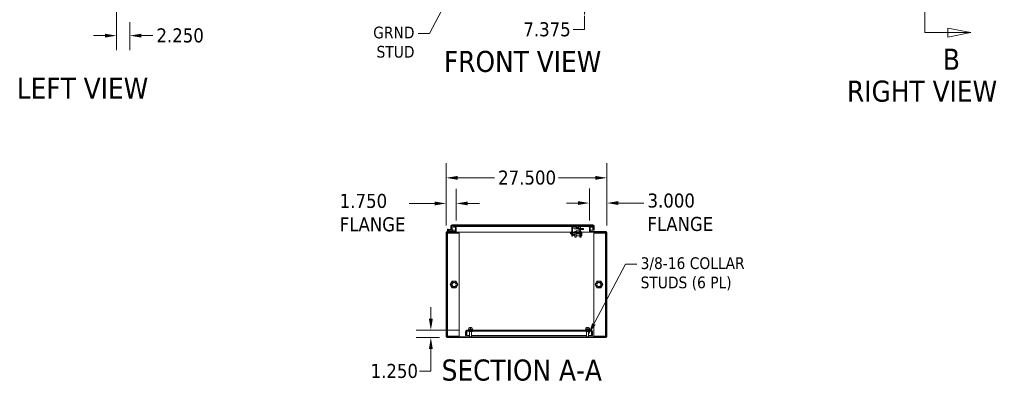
# Model space of a CAD drawing. Header units: inches. Extents: x 13 to 322, y 13 to 203.
# Tile 1 of 10: x 13 to 181, y 19 to 81. Entities that reach past the tile are written whole.
import ezdxf

# ---------------------------------------------------------------- set-up
doc = ezdxf.new("R2010")
doc.units = ezdxf.units.IN
doc.header["$LTSCALE"] = 20
doc.header["$MEASUREMENT"] = 0
doc.linetypes.add('DASHED', pattern=[0.2067, 0.1654, -0.0413])
doc.linetypes.add('DOUBLE_DASH_CHAIN', pattern=[1.2403, 0.6614, -0.0827, 0.1654, -0.0827, 0.1654, -0.0827])
for name, color, linetype, lineweight in [('Dimension (ANSI)', 7, 'Continuous', 13), ('Hatch (ANSI)', 7, 'Continuous', 5), ('Hidden Narrow (ANSI)', 7, 'DASHED', 9), ('Section Line (ANSI)', 7, 'DOUBLE_DASH_CHAIN', 13), ('Symbol (ANSI)', 7, 'Continuous', 18), ('Visible (ANSI)', 7, 'Continuous', 13), ('Visible Narrow (ANSI)', 7, 'Continuous', 18)]:
    doc.layers.add(name, color=color, linetype=linetype, lineweight=lineweight)
doc.styles.add('Label Text (ANSI)', font='tahoma.ttf')
doc.styles.add('Note Text (ANSI)', font='tahoma.ttf')
doc.dimstyles.new('Default (ANSI)', dxfattribs={"dimscale": 20, "dimtxt": 0.12, "dimasz": 0.098425, "dimexe": 0.125, "dimexo": 0.0625, "dimgap": 0.031496, "dimtad": 0, "dimtih": 1, "dimtoh": 1, "dimdec": 3, "dimrnd": 1e-08, "dimzin": 0, "dimdsep": 46, "dimtxsty": 'Note Text (ANSI)', "dimcen": 0.09, "dimdle": 0.393701, "dimclrd": 256, "dimclre": 256, "dimclrt": 256, "dimadec": 0, "dimazin": 1, "dimtfac": 1, "dimtofl": 0, "dimtmove": 0, "dimatfit": 3, "dimfxl": 0, "dimtolj": 1, "dimtzin": 4, "dimlwd": -1, "dimlwe": -1, "dimarcsym": 0})
doc.dimstyles.new('Default (ANSI)$7', dxfattribs={"dimscale": 20, "dimtxt": 0.12, "dimasz": 0.098425, "dimexe": 0.125, "dimexo": 0.0625, "dimgap": 0.031496, "dimtad": 0, "dimtih": 1, "dimtoh": 1, "dimdec": 3, "dimrnd": 1e-08, "dimzin": 0, "dimdsep": 46, "dimtxsty": 'Note Text (ANSI)', "dimcen": 0.09, "dimdle": 0.393701, "dimclrd": 256, "dimclre": 256, "dimclrt": 256, "dimadec": 0, "dimazin": 1, "dimtfac": 1, "dimtofl": 0, "dimtmove": 0, "dimatfit": 3, "dimfxl": 0, "dimtolj": 1, "dimtzin": 4, "dimlwd": -1, "dimlwe": -1, "dimarcsym": 0})

# ---------------------------------------------------------------- blocks, each defined once
blk = doc.blocks.new('2dTransSection1')
at = {"layer": 'Section Line (ANSI)', "linetype": 'DOUBLE_DASH_CHAIN', "ltscale": 0.115098}
blk.add_line((8.3854, 8.0264), (8.3854, 3.9539), dxfattribs=at)
at = {"layer": 'Section Line (ANSI)', "linetype": 'Continuous'}
for p, q in [((8.3854, 8.0264), (8.3854, 7.9511)), ((8.3854, 8.0264), (8.5822, 8.0264)), ((8.7791, 8.0264), (8.5822, 8.0657)), ((8.5822, 8.0657), (8.5822, 7.987)), ((8.5822, 8.0264), (8.7791, 8.0264)), ((8.5822, 7.987), (8.7791, 8.0264)), ((8.3854, 4.0292), (8.3854, 3.9539)), ((8.7791, 3.9539), (8.5822, 3.9933)), ((8.5822, 3.9933), (8.5822, 3.9146)), ((8.3854, 3.9539), (8.5822, 3.9539)), ((8.5822, 3.9539), (8.7791, 3.9539)), ((8.5822, 3.9146), (8.7791, 3.9539))]:
    blk.add_line(p, q, dxfattribs=at)
at = {"layer": 'Section Line (ANSI)', "linetype": 'Continuous', "flags": 128}
for points in [[(8.5822, 7.987), (8.7791, 8.0264)], [(8.5822, 3.9146), (8.7791, 3.9539)]]:
    blk.add_lwpolyline(points, dxfattribs=at)
at = {"layer": 'Section Line (ANSI)'}
for points in [[(8.5822, 7.987), (8.7791, 8.0264), (8.5822, 8.0657), (8.5822, 7.987)], [(8.5822, 3.9146), (8.7791, 3.9539), (8.5822, 3.9933), (8.5822, 3.9146)]]:
    blk.add_solid(points, dxfattribs=at)
at = {"layer": 'Section Line (ANSI)', "char_height": 0.18, "attachment_point": 7, "style": 'Label Text (ANSI)'}
for insert in [(8.5412, 8.1642), (8.5412, 3.6362)]:
    blk.add_mtext('B', dxfattribs=dict(at, insert=insert))
blk = doc.blocks.new('*D20')
at = {"layer": 'Defpoints', "color": 0}
for p in [(87.62, 49.88), (87.62, 45.73), (85.87, 44.85)]:
    blk.add_point(p, dxfattribs=at)
at = {"layer": 'Dimension (ANSI)'}
for p, q in [((85.87, 46.1), (85.87, 52.38)), ((87.62, 46.98), (87.62, 52.38)), ((83.9, 49.88), (79.57, 49.88)), ((89.59, 49.88), (91.56, 49.88))]:
    blk.add_line(p, q, dxfattribs=at)
for points in [[(83.9, 50.21), (83.9, 49.55), (85.87, 49.88)], [(89.59, 50.21), (89.59, 49.55), (87.62, 49.88)]]:
    blk.add_solid(points, dxfattribs=at)
at = {"layer": 'Dimension (ANSI)', "insert": (67.69, 51.52), "char_height": 2.4, "attachment_point": 1, "style": 'Note Text (ANSI)'}
blk.add_mtext('\\A1;1.750\\PFLANGE', dxfattribs=at)
blk = doc.blocks.new('*D21')
at = {"layer": 'Defpoints', "color": 0}
for p in [(110.37, 49.95), (110.37, 45.73), (113.37, 44.85)]:
    blk.add_point(p, dxfattribs=at)
at = {"layer": 'Dimension (ANSI)'}
for p, q in [((110.37, 46.98), (110.37, 52.45)), ((113.37, 46.1), (113.37, 52.45)), ((108.4, 49.95), (106.44, 49.95)), ((115.34, 49.95), (119.68, 49.95))]:
    blk.add_line(p, q, dxfattribs=at)
for points in [[(108.4, 50.28), (108.4, 49.62), (110.37, 49.95)], [(115.34, 50.28), (115.34, 49.62), (113.37, 49.95)]]:
    blk.add_solid(points, dxfattribs=at)
at = {"layer": 'Dimension (ANSI)', "insert": (120.31, 51.58), "char_height": 2.4, "attachment_point": 1, "style": 'Note Text (ANSI)'}
blk.add_mtext('\\A1;3.000\\PFLANGE', dxfattribs=at)
blk = doc.blocks.new('*D22')
at = {"layer": 'Defpoints', "color": 0}
for p in [(113.37, 54.26), (85.87, 44.85), (113.37, 44.85)]:
    blk.add_point(p, dxfattribs=at)
at = {"layer": 'Dimension (ANSI)'}
for p, q in [((85.87, 46.1), (85.87, 56.76)), ((113.37, 46.1), (113.37, 56.76)), ((87.84, 54.26), (94.14, 54.26)), ((111.4, 54.26), (105.1, 54.26))]:
    blk.add_line(p, q, dxfattribs=at)
for points in [[(87.84, 54.58), (87.84, 53.93), (85.87, 54.26)], [(111.4, 54.58), (111.4, 53.93), (113.37, 54.26)]]:
    blk.add_solid(points, dxfattribs=at)
at = {"layer": 'Dimension (ANSI)', "insert": (94.77, 55.51), "char_height": 2.4, "attachment_point": 1, "style": 'Note Text (ANSI)'}
blk.add_mtext('\\A1;27.500', dxfattribs=at)
blk = doc.blocks.new('*D25')
at = {"layer": 'Defpoints', "color": 0}
for p in [(83.27, 28.2), (86, 26.95), (89.4, 28.2)]:
    blk.add_point(p, dxfattribs=at)
at = {"layer": 'Dimension (ANSI)'}
for p, q in [((83.27, 30.16), (83.27, 32.13)), ((88.15, 28.2), (80.77, 28.2)), ((84.75, 26.95), (80.77, 26.95)), ((83.27, 24.98), (83.27, 21.21)), ((83.27, 21.21), (81.3, 21.21))]:
    blk.add_line(p, q, dxfattribs=at)
for points in [[(82.94, 30.16), (83.6, 30.16), (83.27, 28.2)], [(82.94, 24.98), (83.6, 24.98), (83.27, 26.95)]]:
    blk.add_solid(points, dxfattribs=at)
at = {"layer": 'Dimension (ANSI)', "insert": (72.96, 22.46), "char_height": 2.4, "attachment_point": 1, "style": 'Note Text (ANSI)'}
blk.add_mtext('\\A1;1.250', dxfattribs=at)
blk = doc.blocks.new('*D27')
at = {"layer": 'Defpoints', "color": 0}
for p in [(29.53, 91.13), (31.78, 82.1), (29.53, 78.56)]:
    blk.add_point(p, dxfattribs=at)
at = {"layer": 'Dimension (ANSI)'}
for p, q in [((29.53, 89.88), (29.53, 76.06)), ((31.78, 80.85), (31.78, 76.06)), ((27.56, 78.56), (25.59, 78.56)), ((33.75, 78.56), (35.72, 78.56))]:
    blk.add_line(p, q, dxfattribs=at)
for points in [[(27.56, 78.89), (27.56, 78.24), (29.53, 78.56)], [(33.75, 78.89), (33.75, 78.24), (31.78, 78.56)]]:
    blk.add_solid(points, dxfattribs=at)
at = {"layer": 'Dimension (ANSI)', "insert": (36.35, 79.81), "char_height": 2.4, "attachment_point": 1, "style": 'Note Text (ANSI)'}
blk.add_mtext('\\A1;2.250', dxfattribs=at)
blk = doc.blocks.new('*D33')
at = {"layer": 'Defpoints', "color": 0}
for p in [(102.77, 89.26), (102.77, 81.88), (109.55, 81.88)]:
    blk.add_point(p, dxfattribs=at)
at = {"layer": 'Dimension (ANSI)'}
for p, q in [((109.55, 87.29), (109.55, 83.85)), ((109.55, 81.88), (109.55, 79.6)), ((109.55, 79.6), (107.58, 79.6))]:
    blk.add_line(p, q, dxfattribs=at)
for points in [[(109.22, 87.29), (109.88, 87.29), (109.55, 89.26)], [(109.22, 83.85), (109.88, 83.85), (109.55, 81.88)]]:
    blk.add_solid(points, dxfattribs=at)
at = {"layer": 'Dimension (ANSI)', "insert": (99.08, 80.85), "char_height": 2.4, "attachment_point": 1, "style": 'Note Text (ANSI)'}
blk.add_mtext('\\A1;7.375', dxfattribs=at)

msp = doc.modelspace()

# ---------------------------------------------------------------- hatches: boundary and pattern name
at = {"layer": 'Hatch (ANSI)'}
h = msp.add_hatch(dxfattribs=at)
h.set_pattern_fill('ANSI31', color=256, scale=20, angle=15, style=0)
edge = h.paths.add_edge_path()
edge.add_line((87.4036, 45.946), (87.1223, 45.946))
edge.add_line((87.1223, 45.946), (87.1223, 45.821))
edge.add_line((87.1223, 45.821), (87.4036, 45.821))
edge.add_ellipse((87.4036, 45.7273), major_axis=(0, 0.0938), ratio=1, start_angle=270, end_angle=360, ccw=False)
edge.add_line((87.4973, 45.7273), (87.4973, 45.1648))
edge.add_ellipse((87.4036, 45.1648), major_axis=(0.0938, 0), ratio=1, start_angle=270, end_angle=360, ccw=False)
edge.add_line((87.4036, 45.071), (87.0524, 45.071))
edge.add_line((87.0524, 45.071), (86.4274, 45.071))
edge.add_line((86.4274, 45.071), (86.0911, 45.071))
edge.add_ellipse((86.0911, 44.8523), major_axis=(0, 0.2188), ratio=1, start_angle=0, end_angle=90)
edge.add_line((85.8723, 44.8523), (85.8723, 27.071))
edge.add_line((85.8723, 27.071), (85.9973, 27.071))
edge.add_line((85.9973, 27.071), (85.9973, 44.8523))
edge.add_ellipse((86.0911, 44.8523), major_axis=(-0.0937, 0), ratio=1, start_angle=270, end_angle=360, ccw=False)
edge.add_line((86.0911, 44.946), (87.4036, 44.946))
edge.add_ellipse((87.4036, 45.1648), major_axis=(0, -0.2188), ratio=1, start_angle=0, end_angle=90)
edge.add_line((87.6223, 45.1648), (87.6223, 45.7273))
edge.add_ellipse((87.4036, 45.7273), major_axis=(0.2187, 0), ratio=1, start_angle=0, end_angle=90)
h = msp.add_hatch(dxfattribs=at)
h.set_pattern_fill('ANSI31', color=256, scale=20, angle=90, style=0)
edge = h.paths.add_edge_path()
edge.add_line((86.4164, 45.4495), (86.4097, 45.3748))
edge.add_line((86.4097, 45.3748), (86.7498, 45.3445))
edge.add_ellipse((86.7608, 45.468), major_axis=(-0.011, -0.1235), ratio=1, start_angle=0, end_angle=95)
edge.add_line((86.8848, 45.4678), (86.8848, 45.9247))
edge.add_line((86.8848, 45.9247), (86.8098, 45.9248))
edge.add_line((86.8098, 45.9248), (86.8098, 45.4801))
edge.add_ellipse((86.7498, 45.4801), major_axis=(0.06, 0), ratio=1, start_angle=294.840528, end_angle=360, ccw=False)
edge.add_ellipse((86.7498, 45.4801), major_axis=(0.0252, -0.0544), ratio=1, start_angle=330.070377, end_angle=360, ccw=False)
edge.add_line((86.7445, 45.4203), (86.4164, 45.4495))
h = msp.add_hatch(dxfattribs=at)
h.set_pattern_fill('ANSI31', color=256, scale=20, angle=-15, style=0)
edge = h.paths.add_edge_path()
edge.add_line((111.0598, 46.0194), (111.0598, 45.3006))
edge.add_line((111.0598, 45.3006), (111.1848, 45.3006))
edge.add_line((111.1848, 45.3006), (111.1848, 46.0194))
edge.add_ellipse((110.9661, 46.0194), major_axis=(0.2187, 0), ratio=1, start_angle=0, end_angle=90)
edge.add_line((110.9661, 46.2381), (86.9036, 46.2381))
edge.add_ellipse((86.9036, 46.0194), major_axis=(0, 0.2187), ratio=1, start_angle=0, end_angle=90)
edge.add_line((86.6848, 46.0194), (86.6848, 45.4256))
edge.add_line((86.6848, 45.4256), (86.775, 45.4256))
edge.add_line((86.775, 45.4256), (86.8098, 45.4256))
edge.add_line((86.8098, 45.4256), (86.8098, 45.4801))
edge.add_line((86.8098, 45.4801), (86.8098, 45.9248))
edge.add_line((86.8098, 45.9248), (86.8098, 46.0194))
edge.add_ellipse((86.9036, 46.0194), major_axis=(-0.0937, 0), ratio=1, start_angle=270, end_angle=360, ccw=False)
edge.add_line((86.9036, 46.1131), (110.9661, 46.1131))
edge.add_ellipse((110.9661, 46.0194), major_axis=(0, 0.0937), ratio=1, start_angle=270, end_angle=360, ccw=False)
h = msp.add_hatch(dxfattribs=at)
h.set_pattern_fill('ANSI31', color=256, scale=20, angle=90, style=0)
edge = h.paths.add_edge_path()
edge.add_line((110.8723, 45.946), (110.5911, 45.946))
edge.add_ellipse((110.5911, 45.7273), major_axis=(0, 0.2187), ratio=1, start_angle=0, end_angle=90)
edge.add_line((110.3723, 45.7273), (110.3723, 45.1648))
edge.add_ellipse((110.5911, 45.1648), major_axis=(-0.2188, 0), ratio=1, start_angle=0, end_angle=90)
edge.add_line((110.5911, 44.946), (113.1536, 44.946))
edge.add_ellipse((113.1536, 44.8523), major_axis=(0, 0.0937), ratio=1, start_angle=270, end_angle=360, ccw=False)
edge.add_line((113.2473, 44.8523), (113.2473, 27.071))
edge.add_line((113.2473, 27.071), (113.3723, 27.071))
edge.add_line((113.3723, 27.071), (113.3723, 44.8523))
edge.add_ellipse((113.1536, 44.8523), major_axis=(0.2187, 0), ratio=1, start_angle=0, end_angle=90)
edge.add_line((113.1536, 45.071), (110.5911, 45.071))
edge.add_ellipse((110.5911, 45.1648), major_axis=(0, -0.0937), ratio=1, start_angle=270, end_angle=360, ccw=False)
edge.add_line((110.4973, 45.1648), (110.4973, 45.7273))
edge.add_ellipse((110.5911, 45.7273), major_axis=(-0.0937, 0), ratio=1, start_angle=270, end_angle=360, ccw=False)
edge.add_line((110.5911, 45.821), (110.8723, 45.821))
edge.add_line((110.8723, 45.821), (110.8723, 45.946))
h = msp.add_hatch(dxfattribs=at)
h.set_pattern_fill('ANSI31', color=256, scale=20, angle=15, style=0)
edge = h.paths.add_edge_path()
edge.add_ellipse((86.2224, 45.3011), major_axis=(0, 0.06), ratio=1, start_angle=0, end_angle=360)
h = msp.add_hatch(dxfattribs=at)
h.set_pattern_fill('ANSI31', color=256, scale=20, angle=105, style=0)
edge = h.paths.add_edge_path()
edge.add_ellipse((108.6959, 44.8609), major_axis=(0, -0.05), ratio=1, start_angle=0, end_angle=90)
edge.add_line((108.7459, 44.8609), (108.7459, 45.1379))
edge.add_ellipse((108.6959, 45.1379), major_axis=(0.05, 0), ratio=1, start_angle=0, end_angle=90)
edge.add_line((108.6959, 45.1879), (108.1699, 45.1879))
edge.add_ellipse((108.1699, 45.1379), major_axis=(0, 0.05), ratio=1, start_angle=0, end_angle=90)
edge.add_line((108.1199, 45.1379), (108.1199, 44.8609))
edge.add_ellipse((108.1699, 44.8609), major_axis=(-0.05, 0), ratio=1, start_angle=0, end_angle=90)
edge.add_line((108.1699, 44.8109), (108.6959, 44.8109))
h.paths.add_polyline_path([(108.6959, 45.1379), (108.6959, 44.8609), (108.1699, 44.8609), (108.1699, 45.1379)], flags=0)
h = msp.add_hatch(dxfattribs=at)
h.set_pattern_fill('ANSI31', color=256, scale=20, style=0)
h.paths.add_polyline_path([(113.2473, 26.946), (113.2473, 27.071), (85.9973, 27.071), (85.9973, 26.946)])
h = msp.add_hatch(dxfattribs=at)
h.set_pattern_fill('ANSI31', color=256, scale=20, angle=75, style=0)
edge = h.paths.add_edge_path()
edge.add_line((110.8098, 27.9773), (110.8098, 27.321))
edge.add_line((110.8098, 27.321), (110.9348, 27.321))
edge.add_line((110.9348, 27.321), (110.9348, 27.9773))
edge.add_ellipse((110.7161, 27.9773), major_axis=(0.2187, 0), ratio=1, start_angle=0, end_angle=90)
edge.add_line((110.7161, 28.196), (89.4036, 28.196))
edge.add_ellipse((89.4036, 27.9773), major_axis=(0, 0.2187), ratio=1, start_angle=0, end_angle=90)
edge.add_line((89.1848, 27.9773), (89.1848, 27.321))
edge.add_line((89.1848, 27.321), (89.3098, 27.321))
edge.add_line((89.3098, 27.321), (89.3098, 27.9773))
edge.add_ellipse((89.4036, 27.9773), major_axis=(-0.0937, 0), ratio=1, start_angle=270, end_angle=360, ccw=False)
edge.add_line((89.4036, 28.071), (110.7161, 28.071))
edge.add_ellipse((110.7161, 27.9773), major_axis=(0, 0.0937), ratio=1, start_angle=270, end_angle=360, ccw=False)

# ---------------------------------------------------------------- linework, layer by layer
at = {"layer": 'Hidden Narrow (ANSI)', "ltscale": 0.007043}
for p, q in [((89.9274, 28.696), (89.9274, 28.621)), ((90.1923, 28.621), (90.1923, 28.696)), ((109.9274, 28.696), (109.9274, 28.621)), ((110.1923, 28.621), (110.1923, 28.696))]:
    msp.add_line(p, q, dxfattribs=at)
at = {"layer": 'Hidden Narrow (ANSI)', "ltscale": 0.224292}
for centre in [(87.2473, 36.0085), (111.9973, 36.0085)]:
    msp.add_circle(centre, 0.375, dxfattribs=at)
at = {"layer": 'Visible (ANSI)'}
for p, q in [((86.2371, 45.4655), (86.4164, 45.4495)), ((86.6848, 46.0194), (86.6848, 45.4256)), ((86.8098, 45.4256), (86.8098, 46.0194)), ((86.8848, 45.9247), (86.8098, 45.9248)), ((86.8098, 45.9248), (86.8098, 45.4801)), ((86.8848, 45.4678), (86.8848, 45.9247)), ((86.8982, 46.0194), (86.8982, 45.3006)), ((110.9661, 46.2381), (86.9036, 46.2381)), ((86.9036, 46.1131), (110.9661, 46.1131)), ((87.4036, 45.946), (87.1223, 45.946)), ((87.1223, 45.946), (87.1223, 45.821)), ((87.1223, 45.821), (87.4036, 45.821)), ((87.4036, 45.946), (87.6221, 45.946)), ((87.4973, 45.7273), (87.4973, 45.1648)), ((87.6012, 45.821), (87.6221, 45.821)), ((87.6221, 45.946), (87.6223, 45.946)), ((87.6221, 45.821), (87.6221, 45.946)), ((87.6223, 45.821), (87.6221, 45.821)), ((87.6223, 45.946), (87.6223, 45.7273)), ((107.3723, 45.946), (87.6223, 45.946)), ((87.6223, 45.1648), (87.6223, 45.7273)), ((107.2253, 46.1131), (107.2253, 45.9881)), ((107.2253, 45.9881), (107.6834, 45.9881)), ((107.3723, 45.9881), (107.3723, 44.4656)), ((107.4673, 45.9681), (107.4673, 44.4656)), ((107.7423, 45.946), (107.4673, 45.946)), ((108.5861, 45.4718), (107.699, 45.9839)), ((107.7423, 45.9589), (107.7423, 45.6501)), ((108.6486, 45.58), (107.7615, 46.0922)), ((107.8633, 45.5291), (108.3813, 45.5291)), ((107.8898, 46.0181), (108.7273, 46.0181)), ((108.5023, 46.0181), (108.5023, 45.6645)), ((108.7773, 45.946), (108.5023, 45.946)), ((108.9973, 45.5759), (108.6642, 45.5759)), ((108.7773, 45.9681), (108.7773, 45.5759)), ((108.8723, 46.0131), (108.8723, 45.5759)), ((110.3723, 45.946), (108.8723, 45.946)), ((108.9973, 45.5759), (109.3723, 45.5759)), ((109.3723, 45.4509), (109.3723, 45.5759)), ((110.3723, 45.946), (110.3723, 45.7273)), ((110.3723, 45.946), (110.3725, 45.946)), ((110.3725, 45.821), (110.3723, 45.821)), ((110.3723, 45.7273), (110.3723, 45.1648)), ((110.3725, 45.946), (110.3725, 45.821)), ((110.3725, 45.946), (110.5911, 45.946)), ((110.3725, 45.821), (110.3934, 45.821)), ((110.4973, 45.1648), (110.4973, 45.7273)), ((110.8723, 45.946), (110.5911, 45.946)), ((110.5911, 45.821), (110.8723, 45.821)), ((110.8723, 45.821), (110.8723, 45.946)), ((110.9715, 46.0194), (110.9715, 45.3006)), ((111.0598, 46.0194), (111.0598, 45.3006)), ((111.1848, 45.3006), (111.1848, 46.0194)), ((85.8723, 44.946), (85.8934, 44.946)), ((85.8723, 44.8523), (85.8723, 44.946)), ((85.8723, 44.8523), (85.8723, 27.071)), ((86.0911, 45.071), (85.9973, 45.071)), ((85.9973, 45.071), (85.9973, 45.0499)), ((85.9973, 27.071), (85.9973, 44.8523)), ((86.1223, 44.821), (85.9973, 44.821)), ((87.4036, 45.071), (86.0911, 45.071)), ((86.0911, 44.946), (87.4036, 44.946)), ((86.1223, 44.821), (86.1223, 27.196)), ((86.1536, 44.821), (86.1223, 44.821)), ((86.1536, 44.821), (88.1223, 44.821)), ((86.1771, 45.1425), (86.4274, 45.071)), ((86.3282, 45.1745), (86.2021, 45.2135)), ((86.2736, 45.2271), (86.3282, 45.1745)), ((86.4206, 45.146), (86.3282, 45.1745)), ((86.4097, 45.3748), (86.3682, 45.3785)), ((86.4164, 45.4495), (86.4097, 45.3748)), ((86.4097, 45.3748), (86.7498, 45.3445)), ((86.7445, 45.4203), (86.4164, 45.4495)), ((87.0524, 45.146), (86.4206, 45.146)), ((86.4274, 45.071), (87.0524, 45.071)), ((86.6848, 45.4256), (86.8098, 45.4256)), ((86.6848, 45.3006), (86.6848, 45.3503)), ((86.8098, 45.3006), (86.6848, 45.3006)), ((86.8098, 45.3541), (86.8098, 45.3006)), ((86.8982, 45.3006), (87.4973, 45.3006)), ((87.0524, 45.071), (87.0524, 45.146)), ((87.6221, 44.946), (87.4036, 44.946)), ((87.6221, 45.071), (87.6012, 45.071)), ((87.6221, 44.946), (87.6221, 45.071)), ((87.6221, 45.071), (87.6223, 45.071)), ((87.6223, 44.946), (87.6221, 44.946)), ((87.6223, 45.1648), (87.6223, 44.946)), ((107.3001, 44.946), (87.6223, 44.946)), ((88.1223, 44.821), (88.1223, 27.196)), ((107.1723, 44.6934), (107.1723, 44.9429)), ((107.2996, 44.9429), (107.1723, 44.9429)), ((107.2996, 44.6934), (107.1723, 44.6934)), ((107.2996, 44.9429), (107.2996, 44.6934)), ((107.2996, 44.9301), (107.3001, 44.9301)), ((107.2996, 44.7061), (107.3001, 44.7061)), ((107.3001, 45.0814), (107.3001, 44.9511)), ((107.3266, 45.0814), (107.3001, 45.0814)), ((107.3001, 44.9222), (107.3001, 44.9511)), ((107.3266, 44.9511), (107.3001, 44.9511)), ((107.3266, 44.9222), (107.3001, 44.9222)), ((107.3266, 44.714), (107.3001, 44.714)), ((107.3001, 44.714), (107.3001, 44.6851)), ((107.3266, 44.6851), (107.3001, 44.6851)), ((107.3001, 44.6851), (107.3001, 44.5549)), ((107.3266, 44.5549), (107.3001, 44.5549)), ((107.3266, 44.9511), (107.3266, 45.0814)), ((107.3266, 44.9222), (107.3266, 44.9511)), ((107.3723, 44.946), (107.3266, 44.946)), ((107.3266, 44.9301), (107.3396, 44.9301)), ((107.3266, 44.714), (107.3266, 44.6851)), ((107.3266, 44.7061), (107.3396, 44.7061)), ((107.3266, 44.5549), (107.3266, 44.6851)), ((107.3396, 44.6934), (107.3396, 44.9429)), ((107.3723, 44.9429), (107.3396, 44.9429)), ((107.3723, 44.6934), (107.3396, 44.6934)), ((107.3723, 44.2781), (107.3723, 44.4656)), ((107.3723, 44.2781), (107.4673, 44.2781)), ((107.8699, 44.946), (107.4673, 44.946)), ((108.1199, 44.9429), (107.4673, 44.9429)), ((108.7773, 44.6934), (107.4673, 44.6934)), ((107.4673, 44.4656), (107.4673, 44.2781)), ((107.5824, 44.5195), (107.5824, 44.6934)), ((107.7311, 44.4882), (107.6136, 44.4882)), ((107.7624, 44.3476), (107.7624, 44.6934)), ((107.7824, 44.3476), (107.7624, 44.3476)), ((107.7824, 44.3476), (107.7824, 44.6934)), ((107.8699, 44.5073), (107.7824, 44.5073)), ((107.8699, 45.0929), (107.8699, 44.9429)), ((107.8699, 44.6934), (107.8699, 44.1288)), ((107.8699, 44.1288), (108.1199, 44.1288)), ((108.1199, 45.1379), (108.1199, 44.8609)), ((108.1199, 44.6934), (108.1199, 44.6194)), ((108.1199, 44.6194), (108.1199, 44.1288)), ((108.6959, 45.1879), (108.1699, 45.1879)), ((108.1699, 44.8609), (108.1699, 45.1379)), ((108.1699, 45.1379), (108.6959, 45.1379)), ((108.6959, 44.9429), (108.1699, 44.9429)), ((108.6959, 44.8609), (108.1699, 44.8609)), ((108.1699, 44.8109), (108.6959, 44.8109)), ((108.6959, 44.3613), (108.1699, 44.3613)), ((108.6642, 45.4509), (108.9973, 45.4509)), ((108.6959, 45.1379), (108.6959, 44.8609)), ((108.7459, 44.8609), (108.7459, 45.1379)), ((108.7773, 44.9429), (108.7459, 44.9429)), ((108.7459, 44.6194), (108.7459, 44.6934)), ((108.7459, 44.6194), (108.7459, 44.1288)), ((108.7459, 44.1288), (108.9959, 44.1288)), ((108.7773, 45.4509), (108.7773, 44.4656)), ((108.7773, 44.2781), (108.7773, 44.4656)), ((108.7773, 44.2781), (108.8723, 44.2781)), ((108.8723, 45.4509), (108.8723, 44.4656)), ((108.9323, 44.9429), (108.8723, 44.9429)), ((108.9323, 44.6934), (108.8723, 44.6934)), ((108.8723, 44.4656), (108.8723, 44.2781)), ((108.9323, 44.9429), (108.9323, 44.6934)), ((108.9323, 44.9301), (108.9453, 44.9301)), ((108.9323, 44.7061), (108.9453, 44.7061)), ((108.9453, 45.0814), (108.9453, 44.9511)), ((108.9453, 45.0814), (108.9718, 45.0814)), ((108.9453, 44.9222), (108.9453, 44.9511)), ((108.9453, 44.9511), (108.9718, 44.9511)), ((108.9453, 44.9222), (108.9718, 44.9222)), ((108.9453, 44.714), (108.9718, 44.714)), ((108.9453, 44.714), (108.9453, 44.6851)), ((108.9453, 44.6851), (108.9718, 44.6851)), ((108.9453, 44.6851), (108.9453, 44.5549)), ((108.9453, 44.5549), (108.9718, 44.5549)), ((108.9718, 44.9511), (108.9718, 45.0814)), ((108.9718, 44.9222), (108.9718, 44.9511)), ((108.9718, 44.9301), (108.9723, 44.9301)), ((108.9718, 44.714), (108.9718, 44.6851)), ((108.9718, 44.7061), (108.9723, 44.7061)), ((108.9718, 44.5549), (108.9718, 44.6851)), ((109.0723, 44.9429), (108.9723, 44.9429)), ((108.9723, 44.6934), (108.9723, 44.9429)), ((109.0723, 44.6934), (108.9723, 44.6934)), ((108.9959, 45.0929), (108.9959, 44.9429)), ((110.3723, 44.946), (108.9959, 44.946)), ((108.9959, 44.6934), (108.9959, 44.1288)), ((109.0709, 44.3788), (108.9959, 44.3788)), ((109.3723, 45.4509), (108.9973, 45.4509)), ((109.0709, 44.3788), (109.0709, 44.6934)), ((109.0723, 44.6934), (109.0723, 44.9429)), ((110.3723, 45.1648), (110.3723, 44.946)), ((110.3723, 45.071), (110.3725, 45.071)), ((110.3725, 44.946), (110.3723, 44.946)), ((110.3725, 45.071), (110.3725, 44.946)), ((110.3934, 45.071), (110.3725, 45.071)), ((110.5911, 44.946), (110.3725, 44.946)), ((110.4973, 45.3006), (110.9715, 45.3006)), ((113.1536, 45.071), (110.5911, 45.071)), ((110.5911, 44.946), (113.1536, 44.946)), ((111.0598, 45.3006), (111.1848, 45.3006)), ((111.1223, 44.821), (113.0911, 44.821)), ((111.1223, 27.196), (111.1223, 44.821)), ((113.0911, 44.821), (113.1223, 44.821)), ((113.2473, 44.821), (113.1223, 44.821)), ((113.1223, 27.196), (113.1223, 44.821)), ((113.2473, 45.071), (113.1536, 45.071)), ((113.2473, 45.0499), (113.2473, 45.071)), ((113.2473, 44.8523), (113.2473, 27.071)), ((113.3512, 44.946), (113.3723, 44.946)), ((113.3723, 44.946), (113.3723, 44.8523)), ((113.3723, 27.071), (113.3723, 44.8523)), ((86.5978, 36.0085), (86.7602, 36.2898)), ((86.7602, 35.7273), (86.5978, 36.0085)), ((86.7602, 36.2898), (86.9226, 36.571)), ((86.9226, 35.446), (86.7602, 35.7273)), ((86.9226, 36.571), (87.2473, 36.571)), ((87.2473, 35.446), (86.9226, 35.446)), ((87.2473, 36.571), (87.5721, 36.571)), ((87.5721, 35.446), (87.2473, 35.446)), ((87.5721, 36.571), (87.7345, 36.2898)), ((87.7345, 35.7273), (87.5721, 35.446)), ((87.7345, 36.2898), (87.8969, 36.0085)), ((87.8969, 36.0085), (87.7345, 35.7273)), ((111.3478, 36.0085), (111.5102, 36.2898)), ((111.5102, 35.7273), (111.3478, 36.0085)), ((111.5102, 36.2898), (111.6726, 36.571)), ((111.6726, 35.446), (111.5102, 35.7273)), ((111.6726, 36.571), (111.9973, 36.571)), ((111.9973, 35.446), (111.6726, 35.446)), ((111.9973, 36.571), (112.3221, 36.571)), ((112.3221, 35.446), (111.9973, 35.446)), ((112.3221, 36.571), (112.4845, 36.2898)), ((112.4845, 35.7273), (112.3221, 35.446)), ((112.4845, 36.2898), (112.6469, 36.0085)), ((112.6469, 36.0085), (112.4845, 35.7273)), ((89.8208, 28.621), (89.7786, 28.5967)), ((90.2989, 28.621), (89.8208, 28.621)), ((89.8948, 28.696), (90.2248, 28.696)), ((89.8948, 28.621), (89.8948, 28.696)), ((90.2248, 28.621), (90.2248, 28.696)), ((90.2989, 28.621), (90.3411, 28.5967)), ((109.8208, 28.621), (109.7671, 28.5901)), ((110.2989, 28.621), (109.8208, 28.621)), ((109.8948, 28.696), (110.2248, 28.696)), ((109.8948, 28.621), (109.8948, 28.696)), ((110.2248, 28.621), (110.2248, 28.696)), ((110.2989, 28.621), (110.3525, 28.5901)), ((85.8723, 27.071), (85.9973, 27.071)), ((85.9973, 27.196), (86.1223, 27.196)), ((113.2473, 27.071), (85.9973, 27.071)), ((85.9973, 27.071), (85.9973, 26.946)), ((85.9973, 26.946), (113.2473, 26.946)), ((86.1536, 27.196), (86.1223, 27.196)), ((88.1223, 27.196), (86.1536, 27.196)), ((89.1848, 27.9773), (89.1848, 27.321)), ((89.1848, 27.321), (89.3098, 27.321)), ((89.3098, 27.321), (89.3098, 27.9773)), ((89.3982, 27.9773), (89.3982, 27.321)), ((89.3982, 27.321), (89.8948, 27.321)), ((110.7161, 28.196), (89.4036, 28.196)), ((89.4036, 28.071), (110.7161, 28.071)), ((89.7351, 28.3314), (89.6945, 28.308)), ((89.7776, 28.3314), (89.7351, 28.3314)), ((89.7473, 28.071), (89.7473, 27.986)), ((90.3723, 27.986), (89.7473, 27.986)), ((89.7776, 28.3314), (89.7776, 28.5715)), ((90.0578, 28.3314), (89.7776, 28.3314)), ((89.8948, 27.986), (89.8948, 27.106)), ((89.8948, 27.106), (90.2248, 27.106)), ((89.9298, 27.071), (89.8948, 27.106)), ((90.0578, 28.3314), (90.0578, 28.5715)), ((90.3401, 28.3314), (90.0578, 28.3314)), ((90.1898, 27.071), (90.2248, 27.106)), ((90.2248, 27.986), (90.2248, 27.106)), ((90.2248, 27.321), (109.8948, 27.321)), ((90.3401, 28.3314), (90.3401, 28.5715)), ((90.3846, 28.3314), (90.3401, 28.3314)), ((90.3421, 28.3314), (90.3421, 28.5715)), ((90.3723, 28.071), (90.3723, 27.986)), ((90.3846, 28.3314), (90.4252, 28.308)), ((109.7351, 28.3314), (109.6945, 28.308)), ((109.7446, 28.3314), (109.7351, 28.3314)), ((109.7446, 28.3314), (109.7446, 28.5715)), ((109.9699, 28.3314), (109.7446, 28.3314)), ((109.7473, 28.071), (109.7473, 27.986)), ((110.3723, 27.986), (109.7473, 27.986)), ((109.8948, 27.986), (109.8948, 27.106)), ((109.8948, 27.106), (110.2248, 27.106)), ((109.9298, 27.071), (109.8948, 27.106)), ((109.9699, 28.3314), (109.9699, 28.5715)), ((110.2851, 28.3314), (109.9699, 28.3314)), ((110.1898, 27.071), (110.2248, 27.106)), ((110.2248, 27.986), (110.2248, 27.106)), ((110.2248, 27.321), (110.7215, 27.321)), ((110.2851, 28.3314), (110.2851, 28.5715)), ((110.3846, 28.3314), (110.2851, 28.3314)), ((110.3723, 28.071), (110.3723, 27.986)), ((110.3751, 28.3314), (110.3751, 28.5715)), ((110.3846, 28.3314), (110.4252, 28.308)), ((110.7215, 27.9773), (110.7215, 27.321)), ((110.8098, 27.9773), (110.8098, 27.321)), ((110.8098, 27.321), (110.9348, 27.321)), ((110.9348, 27.321), (110.9348, 27.9773)), ((113.0911, 27.196), (111.1223, 27.196)), ((113.0911, 27.196), (113.1223, 27.196)), ((113.1223, 27.196), (113.2473, 27.196)), ((113.2473, 26.946), (113.2473, 27.071)), ((113.2473, 27.071), (113.3723, 27.071))]:
    msp.add_line(p, q, dxfattribs=at)
at = {"layer": 'Visible (ANSI)', "flags": 128}
for points in [[(86.8997, 46.113), (86.8997, 46.1094)], [(86.9036, 46.1131), (86.9034, 46.1129)], [(110.9661, 46.1131), (110.9663, 46.1129)], [(110.9715, 46.0194), (110.9714, 46.0234)], [(89.3997, 28.0709), (89.3997, 28.0673)], [(89.4036, 28.071), (89.4034, 28.0708)], [(89.7776, 28.5715), (89.7776, 28.5737)], [(90.0578, 28.5715), (90.0446, 28.5758)], [(90.3401, 28.5715), (90.3267, 28.5758)], [(90.3421, 28.5715), (90.342, 28.5758)], [(109.7446, 28.5715), (109.7456, 28.5726)], [(109.9699, 28.5715), (109.9592, 28.5758)], [(110.2851, 28.5715), (110.2702, 28.5758)], [(110.3751, 28.5715), (110.3708, 28.5758)], [(110.7161, 28.071), (110.7163, 28.0708)], [(110.7215, 27.9773), (110.7214, 27.9813)]]:
    msp.add_lwpolyline(points, dxfattribs=at)
at = {"layer": 'Visible (ANSI)'}
for centre, radius in [((86.2224, 45.3011), 0.06), ((87.2473, 36.0085), 0.3751), ((87.2473, 36.0085), 0.3486), ((111.9973, 36.0085), 0.3751), ((111.9973, 36.0085), 0.3486)]:
    msp.add_circle(centre, radius, dxfattribs=at)
for centre, radius, start, end in [((86.2224, 45.3011), 0.165, 309.888298, 254.068109), ((86.9036, 46.0194), 0.2187, 90, 180), ((86.7498, 45.4801), 0.06, 264.910906, 0), ((86.7608, 45.468), 0.124, 264.910906, 359.910906), ((86.9036, 46.0194), 0.0937, 90, 180), ((87.4036, 45.7273), 0.2187, 0, 90), ((87.4036, 45.7273), 0.0938, 0, 90), ((107.5173, 45.9681), 0.05, 156.421822, 180), ((107.6834, 45.9569), 0.1563, 60, 90), ((107.6834, 45.9569), 0.0312, 60, 90), ((107.8633, 45.6501), 0.121, 180, 270), ((108.3813, 45.6501), 0.121, 270, 304.51759), ((108.6642, 45.6071), 0.1562, 240, 270), ((108.6642, 45.6071), 0.0313, 240, 270), ((108.7273, 45.9681), 0.05, 0, 90), ((108.7723, 46.0131), 0.1, 0, 90), ((110.5911, 45.7273), 0.2187, 90, 180), ((110.5911, 45.7273), 0.0937, 90, 180), ((110.9661, 46.0194), 0.2187, 0, 90), ((110.9661, 46.0194), 0.0937, 0, 90), ((86.0911, 44.8523), 0.2188, 90, 180), ((86.0911, 44.8523), 0.0937, 90, 180), ((86.2224, 45.3011), 0.09, 304.625609, 256.966369), ((86.2224, 45.3011), 0.09, 256.966369, 304.625609), ((87.4036, 45.1648), 0.0938, 270, 0), ((87.4036, 45.1648), 0.2188, 270, 0), ((107.6136, 44.5195), 0.0312, 180, 270), ((107.7311, 44.457), 0.0312, 0, 90), ((108.1699, 45.1379), 0.05, 90, 180), ((108.1699, 44.8609), 0.05, 180, 270), ((108.6959, 45.1379), 0.05, 0, 90), ((108.6959, 44.8609), 0.05, 270, 0), ((110.5911, 45.1648), 0.2188, 180, 270), ((110.5911, 45.1648), 0.0937, 180, 270), ((113.1536, 44.8523), 0.2187, 0, 90), ((113.1536, 44.8523), 0.0937, 0, 90), ((87.2473, 36.0085), 0.5625, 150, 210), ((87.2473, 36.0085), 0.5625, 90, 150), ((87.2473, 36.0085), 0.5625, 210, 270), ((87.2473, 36.0085), 0.5625, 30, 90), ((87.2473, 36.0085), 0.5625, 270, 330), ((87.2473, 36.0085), 0.5625, 330, 30), ((111.9973, 36.0085), 0.5625, 150, 210), ((111.9973, 36.0085), 0.5625, 90, 150), ((111.9973, 36.0085), 0.5625, 210, 270), ((111.9973, 36.0085), 0.5625, 30, 90), ((111.9973, 36.0085), 0.5625, 270, 330), ((111.9973, 36.0085), 0.5625, 330, 30), ((89.4036, 27.9773), 0.2187, 90, 180), ((89.4036, 27.9773), 0.0937, 90, 180), ((89.7245, 28.256), 0.06, 120, 270), ((90.3952, 28.256), 0.06, 270, 60), ((109.7245, 28.256), 0.06, 120, 270), ((110.3952, 28.256), 0.06, 270, 60), ((110.7161, 27.9773), 0.2187, 0, 90), ((110.7161, 27.9773), 0.0937, 0, 90)]:
    msp.add_arc(centre, radius, start, end, dxfattribs=at)
for centre, major_axis, start_param, end_param in [((108.1699, 44.4096), (-0.05, 0), 0, 1.57079633), ((108.6959, 44.4096), (0.05, 0), 4.71238898, 6.28318531)]:
    msp.add_ellipse(centre, major_axis=major_axis, ratio=0.96592583, start_param=start_param, end_param=end_param, dxfattribs=at)
at = {"layer": 'Visible Narrow (ANSI)'}
for p, q in [((107.8699, 45.0929), (108.1199, 45.0929)), ((108.7459, 45.0929), (108.7773, 45.0929)), ((108.8723, 45.0929), (108.9959, 45.0929))]:
    msp.add_line(p, q, dxfattribs=at)
for centre in [(87.2473, 36.0085), (111.9973, 36.0085)]:
    msp.add_circle(centre, 0.3502, dxfattribs=at)

# ---------------------------------------------------------------- block references
at = {"layer": 'Section Line (ANSI)', "xscale": 20, "yscale": 20, "zscale": 20}
msp.add_blockref('2dTransSection1', (0, 0), dxfattribs=at)

# ---------------------------------------------------------------- texts
at = {"layer": 'Symbol (ANSI)', "char_height": 2, "line_spacing_factor": 0.987884, "style": 'Note Text (ANSI)'}
for s, insert, width, attachment_point in [('{\\fTahoma|b0|i0;\\H2.0000;GRND\\PSTUD}', (80.4643, 80.1015), 7.244733, 3), ('{\\fTahoma|b0|i0;\\H2.0000;3/8-16 COLLAR\\PSTUDS (6 PL)}', (119.1324, 40.6758), 18.602918, 1)]:
    msp.add_mtext(s, dxfattribs=dict(at, insert=insert, width=width, attachment_point=attachment_point))
at = {"layer": 'Symbol (ANSI)', "insert": (85.5109, 72.2901), "char_height": 3.6, "attachment_point": 7, "line_spacing_factor": 2.732664, "style": 'Label Text (ANSI)'}
msp.add_mtext('FRONT VIEW', dxfattribs=at)
at = {"layer": 'Symbol (ANSI)', "char_height": 3.6, "attachment_point": 7, "style": 'Label Text (ANSI)'}
for s, insert in [('LEFT VIEW', (12.4718, 67.7811)), ('RIGHT VIEW', (154.4247, 67.2069)), ('SECTION A-A', (85.1149, 19.5385))]:
    msp.add_mtext(s, dxfattribs=dict(at, insert=insert))

# ---------------------------------------------------------------- dimensions: what is measured, and where the dimension line sits
at = {"layer": 'Dimension (ANSI)'}
for base, p1, p2, angle, override, picture, middle in [((29.5294, 78.5647), (31.7794, 82.1032), (29.5294, 91.1344), 180, {"dimtih": 0, "dimtoh": 0, "dimdec": 3, "dimtp": 0, "dimtm": 0, "dimtdec": 2, "dimatfit": 1}, '*D27', (40.2953, 78.5647)), ((109.5519, 81.8844), (102.7748, 89.2594), (102.7748, 81.8844), 270, {"dimdec": 3, "dimse1": 1, "dimse2": 1, "dimtp": 0, "dimtm": 0, "dimtdec": 2, "dimatfit": 2}, '*D33', (103.0158, 79.6)), ((113.3723, 54.2563), (85.8723, 44.8523), (113.3723, 44.8523), 180, {"dimtih": 0, "dimtoh": 0, "dimdec": 3, "dimtp": 0, "dimtm": 0, "dimtdec": 2, "dimatfit": 1}, '*D22', (99.6223, 54.2563)), ((83.2726, 28.196), (85.9973, 26.946), (89.4036, 28.196), 270, {"dimdec": 3, "dimtp": 0, "dimtm": 0, "dimtdec": 2, "dimatfit": 1}, '*D25', (76.8195, 21.2119))]:
    dim = msp.add_linear_dim(base=base, p1=p1, p2=p2, angle=angle, dimstyle='Default (ANSI)', override=override, dxfattribs=at)
    dim.commit()
    dim.dimension.update_dxf_attribs({"geometry": picture, "text_midpoint": middle, "dimtype": 160})
dim = msp.add_linear_dim(base=(87.6223, 49.8807), p1=(85.8723, 44.8523), p2=(87.6223, 45.7273), angle=180, text='<>\\PFLANGE', dimstyle='Default (ANSI)', override={"dimtih": 0, "dimtoh": 0, "dimdec": 3, "dimtp": 0, "dimtm": 0, "dimtdec": 2, "dimatfit": 1, "dimtvp": -0.25}, dxfattribs=at)
dim.commit()
dim.dimension.update_dxf_attribs({"geometry": '*D20', "text_midpoint": (73.3131, 49.8807), "dimtype": 160})
dim = msp.add_linear_dim(base=(110.3723, 49.9488), p1=(113.3723, 44.8523), p2=(110.3723, 45.7273), text='<>\\PFLANGE', dimstyle='Default (ANSI)', override={"dimtih": 0, "dimtoh": 0, "dimdec": 3, "dimtp": 0, "dimtm": 0, "dimtdec": 2, "dimatfit": 1, "dimtvp": -0.25}, dxfattribs=at)
dim.commit()
dim.dimension.update_dxf_attribs({"geometry": '*D21', "text_midpoint": (125.9316, 49.9488), "dimtype": 160})

# ---------------------------------------------------------------- leaders
at = {"layer": 'Symbol (ANSI)'}
for points in [[(89.349, 90.9162), (83.0628, 78.9015), (81.0943, 78.9015)], [(110.2248, 27.546), (116.534, 39.4758), (118.5025, 39.4758)]]:
    msp.add_leader(points, dimstyle='Default (ANSI)$7', override={"dimtad": 0}, dxfattribs=at)

doc.saveas('drawing.dxf')
